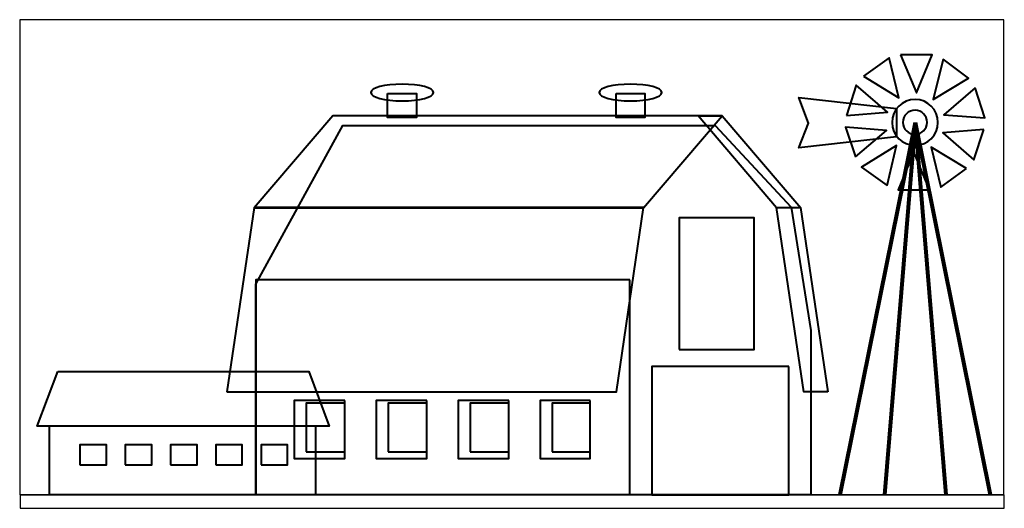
# Model space of a CAD drawing. Header units: inches. Extents: x -2.42 to 2.42, y -1.2 to 1.2.
import ezdxf

# ---------------------------------------------------------------- set-up
doc = ezdxf.new("R2010")
doc.units = ezdxf.units.IN
doc.header["$MEASUREMENT"] = 0
doc.layers.add('Layer 1', color=7, linetype='Continuous')

msp = doc.modelspace()

# ---------------------------------------------------------------- linework, layer by layer
at = {"layer": 'Layer 1', "color": 131}
msp.add_open_spline([(2.418, 1.201), (2.418, 1.201), (2.418, -1.133), (2.418, -1.133), (2.418, -1.133), (2.418, -1.133), (-2.42, -1.133), (-2.42, -1.133), (-2.42, -1.133), (-2.42, -1.133), (-2.42, 1.201), (-2.42, 1.201), (-2.42, 1.201), (-2.42, 1.201), (2.418, 1.201), (2.418, 1.201)], degree=3, knots=[0, 0, 0, 0, 0.25, 0.25, 0.25, 0.25, 0.5, 0.5, 0.5, 0.5, 0.75, 0.75, 0.75, 0.75, 1, 1, 1, 1], dxfattribs=at)
at = {"layer": 'Layer 1', "color": 30, "lineweight": 40}
for points, knots in [([(1.91, 1.029), (1.91, 1.029), (2.066, 1.029), (2.066, 1.029), (2.066, 1.029), (2.066, 1.029), (1.988, 0.842), (1.988, 0.842), (1.988, 0.842), (1.988, 0.842), (1.91, 1.029), (1.91, 1.029)], [0, 0, 0, 0, 0.333333, 0.333333, 0.333333, 0.333333, 0.666667, 0.666667, 0.666667, 0.666667, 1, 1, 1, 1]), ([(1.728, 0.923), (1.728, 0.923), (1.854, 1.013), (1.854, 1.013), (1.854, 1.013), (1.854, 1.013), (1.901, 0.817), (1.901, 0.817), (1.901, 0.817), (1.901, 0.817), (1.728, 0.923), (1.728, 0.923)], [0, 0, 0, 0, 0.333333, 0.333333, 0.333333, 0.333333, 0.666667, 0.666667, 0.666667, 0.666667, 1, 1, 1, 1]), ([(2.119, 1.007), (2.119, 1.007), (2.244, 0.914), (2.244, 0.914), (2.244, 0.914), (2.244, 0.914), (2.07, 0.809), (2.07, 0.809), (2.07, 0.809), (2.07, 0.809), (2.119, 1.007), (2.119, 1.007)], [0, 0, 0, 0, 0.333333, 0.333333, 0.333333, 0.333333, 0.666667, 0.666667, 0.666667, 0.666667, 1, 1, 1, 1]), ([(1.644, 0.731), (1.644, 0.731), (1.692, 0.879), (1.692, 0.879), (1.692, 0.879), (1.692, 0.879), (1.845, 0.747), (1.845, 0.747), (1.845, 0.747), (1.845, 0.747), (1.644, 0.731), (1.644, 0.731)], [0, 0, 0, 0, 0.333333, 0.333333, 0.333333, 0.333333, 0.666667, 0.666667, 0.666667, 0.666667, 1, 1, 1, 1]), ([(2.276, 0.867), (2.276, 0.867), (2.324, 0.718), (2.324, 0.718), (2.324, 0.718), (2.324, 0.718), (2.122, 0.734), (2.122, 0.734), (2.122, 0.734), (2.122, 0.734), (2.276, 0.867), (2.276, 0.867)], [0, 0, 0, 0, 0.333333, 0.333333, 0.333333, 0.333333, 0.666667, 0.666667, 0.666667, 0.666667, 1, 1, 1, 1]), ([(1.89, 0.626), (1.89, 0.626), (1.89, 0.764), (1.89, 0.764), (1.89, 0.764), (1.89, 0.764), (1.41, 0.818), (1.41, 0.818), (1.41, 0.818), (1.41, 0.818), (1.457, 0.692), (1.457, 0.692), (1.457, 0.692), (1.457, 0.692), (1.41, 0.571), (1.41, 0.571), (1.41, 0.571), (1.41, 0.571), (1.89, 0.626), (1.89, 0.626)], [0, 0, 0, 0, 0.2, 0.2, 0.2, 0.2, 0.4, 0.4, 0.4, 0.4, 0.6, 0.6, 0.6, 0.6, 0.8, 0.8, 0.8, 0.8, 1, 1, 1, 1]), ([(1.982, 0.584), (1.919, 0.584), (1.868, 0.633), (1.868, 0.696), (1.868, 0.696), (1.868, 0.758), (1.919, 0.809), (1.982, 0.809), (1.982, 0.809), (2.044, 0.809), (2.094, 0.758), (2.094, 0.696), (2.094, 0.696), (2.094, 0.633), (2.044, 0.584), (1.982, 0.584)], [0, 0, 0, 0, 0.25, 0.25, 0.25, 0.25, 0.5, 0.5, 0.5, 0.5, 0.75, 0.75, 0.75, 0.75, 1, 1, 1, 1]), ([(1.688, 0.527), (1.688, 0.527), (1.639, 0.673), (1.639, 0.673), (1.639, 0.673), (1.639, 0.673), (1.841, 0.657), (1.841, 0.657), (1.841, 0.657), (1.841, 0.657), (1.688, 0.527), (1.688, 0.527)], [0, 0, 0, 0, 0.333333, 0.333333, 0.333333, 0.333333, 0.666667, 0.666667, 0.666667, 0.666667, 1, 1, 1, 1]), ([(2.32, 0.662), (2.32, 0.662), (2.271, 0.513), (2.271, 0.513), (2.271, 0.513), (2.271, 0.513), (2.118, 0.645), (2.118, 0.645), (2.118, 0.645), (2.118, 0.645), (2.32, 0.662), (2.32, 0.662)], [0, 0, 0, 0, 0.333333, 0.333333, 0.333333, 0.333333, 0.666667, 0.666667, 0.666667, 0.666667, 1, 1, 1, 1]), ([(1.844, 0.387), (1.844, 0.387), (1.718, 0.477), (1.718, 0.477), (1.718, 0.477), (1.718, 0.477), (1.89, 0.583), (1.89, 0.583), (1.89, 0.583), (1.89, 0.583), (1.844, 0.387), (1.844, 0.387)], [0, 0, 0, 0, 0.333333, 0.333333, 0.333333, 0.333333, 0.666667, 0.666667, 0.666667, 0.666667, 1, 1, 1, 1]), ([(2.053, 0.365), (2.053, 0.365), (1.898, 0.365), (1.898, 0.365), (1.898, 0.365), (1.898, 0.365), (1.975, 0.551), (1.975, 0.551), (1.975, 0.551), (1.975, 0.551), (2.053, 0.365), (2.053, 0.365)], [0, 0, 0, 0, 0.333333, 0.333333, 0.333333, 0.333333, 0.666667, 0.666667, 0.666667, 0.666667, 1, 1, 1, 1]), ([(2.234, 0.469), (2.234, 0.469), (2.108, 0.378), (2.108, 0.378), (2.108, 0.378), (2.108, 0.378), (2.061, 0.575), (2.061, 0.575), (2.061, 0.575), (2.061, 0.575), (2.234, 0.469), (2.234, 0.469)], [0, 0, 0, 0, 0.333333, 0.333333, 0.333333, 0.333333, 0.666667, 0.666667, 0.666667, 0.666667, 1, 1, 1, 1])]:
    msp.add_open_spline(points, degree=3, knots=knots, dxfattribs=at)
at = {"layer": 'Layer 1', "color": 16, "lineweight": 40}
for points in [[(-0.54, 0.802), (-0.625, 0.802), (-0.694, 0.82), (-0.694, 0.843), (-0.694, 0.843), (-0.694, 0.867), (-0.625, 0.884), (-0.54, 0.884), (-0.54, 0.884), (-0.454, 0.884), (-0.386, 0.867), (-0.386, 0.843), (-0.386, 0.843), (-0.386, 0.82), (-0.454, 0.802), (-0.54, 0.802)], [(0.583, 0.802), (0.497, 0.802), (0.428, 0.82), (0.428, 0.843), (0.428, 0.843), (0.428, 0.867), (0.497, 0.884), (0.583, 0.884), (0.583, 0.884), (0.668, 0.884), (0.737, 0.867), (0.737, 0.843), (0.737, 0.843), (0.737, 0.82), (0.668, 0.802), (0.583, 0.802)], [(-0.612, 0.839), (-0.612, 0.839), (-0.612, 0.721), (-0.612, 0.721), (-0.612, 0.721), (-0.612, 0.721), (-0.469, 0.721), (-0.469, 0.721), (-0.469, 0.721), (-0.469, 0.721), (-0.469, 0.839), (-0.469, 0.839), (-0.469, 0.839), (-0.469, 0.839), (-0.612, 0.839), (-0.612, 0.839)], [(0.512, 0.839), (0.512, 0.839), (0.512, 0.721), (0.512, 0.721), (0.512, 0.721), (0.512, 0.721), (0.653, 0.721), (0.653, 0.721), (0.653, 0.721), (0.653, 0.721), (0.653, 0.839), (0.653, 0.839), (0.653, 0.839), (0.653, 0.839), (0.512, 0.839), (0.512, 0.839)], [(-1.268, 0.277), (-1.268, 0.277), (-0.88, 0.729), (-0.88, 0.729), (-0.88, 0.729), (-0.88, 0.729), (1.033, 0.729), (1.033, 0.729), (1.033, 0.729), (1.033, 0.729), (0.646, 0.277), (0.646, 0.277), (0.646, 0.277), (0.646, 0.277), (-1.268, 0.277), (-1.268, 0.277)], [(1.419, 0.277), (1.419, 0.277), (1.033, 0.729), (1.033, 0.729), (1.033, 0.729), (1.033, 0.729), (0.915, 0.729), (0.915, 0.729), (0.915, 0.729), (0.915, 0.729), (1.301, 0.277), (1.301, 0.277), (1.301, 0.277), (1.301, 0.277), (1.419, 0.277), (1.419, 0.277)], [(-1.401, -0.628), (-1.401, -0.628), (-1.267, 0.278), (-1.267, 0.278), (-1.267, 0.278), (-1.267, 0.278), (0.646, 0.278), (0.646, 0.278), (0.646, 0.278), (0.646, 0.278), (0.513, -0.628), (0.513, -0.628), (0.513, -0.628), (0.513, -0.628), (-1.401, -0.628), (-1.401, -0.628)], [(1.553, -0.628), (1.553, -0.628), (1.418, 0.278), (1.418, 0.278), (1.418, 0.278), (1.418, 0.278), (1.3, 0.278), (1.3, 0.278), (1.3, 0.278), (1.3, 0.278), (1.435, -0.628), (1.435, -0.628), (1.435, -0.628), (1.435, -0.628), (1.553, -0.628), (1.553, -0.628)], [(-2.233, -0.528), (-2.233, -0.528), (-2.334, -0.796), (-2.334, -0.796), (-2.334, -0.796), (-2.334, -0.796), (-0.898, -0.796), (-0.898, -0.796), (-0.898, -0.796), (-0.898, -0.796), (-0.998, -0.528), (-0.998, -0.528), (-0.998, -0.528), (-0.998, -0.528), (-2.233, -0.528), (-2.233, -0.528)]]:
    msp.add_open_spline(points, degree=3, knots=[0, 0, 0, 0, 0.25, 0.25, 0.25, 0.25, 0.5, 0.5, 0.5, 0.5, 0.75, 0.75, 0.75, 0.75, 1, 1, 1, 1], dxfattribs=at)
at = {"layer": 'Layer 1', "color": 1, "lineweight": 40}
msp.add_open_spline([(1.982, 0.638), (1.948, 0.638), (1.921, 0.664), (1.921, 0.696), (1.921, 0.696), (1.921, 0.73), (1.948, 0.756), (1.982, 0.756), (1.982, 0.756), (2.014, 0.756), (2.04, 0.73), (2.04, 0.696), (2.04, 0.696), (2.04, 0.664), (2.014, 0.638), (1.982, 0.638)], degree=3, knots=[0, 0, 0, 0, 0.25, 0.25, 0.25, 0.25, 0.5, 0.5, 0.5, 0.5, 0.75, 0.75, 0.75, 0.75, 1, 1, 1, 1], dxfattribs=at)
at = {"layer": 'Layer 1', "color": 25, "lineweight": 40}
for points, knots in [([(1.469, -1.133), (1.469, -1.133), (1.469, -0.326), (1.469, -0.326), (1.469, -0.326), (1.469, -0.326), (1.372, 0.279), (1.372, 0.279), (1.372, 0.279), (1.372, 0.279), (0.999, 0.681), (0.999, 0.681), (0.999, 0.681), (0.999, 0.681), (-0.831, 0.681), (-0.831, 0.681), (-0.831, 0.681), (-0.831, 0.681), (-1.259, -0.099), (-1.259, -0.099), (-1.259, -0.099), (-1.259, -0.099), (-1.259, -1.133), (-1.259, -1.133), (-1.259, -1.133), (-1.259, -1.133), (1.469, -1.133), (1.469, -1.133)], [0, 0, 0, 0, 0.142857, 0.142857, 0.142857, 0.142857, 0.285714, 0.285714, 0.285714, 0.285714, 0.428571, 0.428571, 0.428571, 0.428571, 0.571429, 0.571429, 0.571429, 0.571429, 0.714286, 0.714286, 0.714286, 0.714286, 0.857143, 0.857143, 0.857143, 0.857143, 1, 1, 1, 1]), ([(0.579, -0.078), (0.579, -0.078), (0.579, -1.132), (0.579, -1.132), (0.579, -1.132), (0.579, -1.132), (-1.259, -1.132), (-1.259, -1.132), (-1.259, -1.132), (-1.259, -1.132), (-1.259, -0.078), (-1.259, -0.078), (-1.259, -0.078), (-1.259, -0.078), (0.579, -0.078), (0.579, -0.078)], [0, 0, 0, 0, 0.25, 0.25, 0.25, 0.25, 0.5, 0.5, 0.5, 0.5, 0.75, 0.75, 0.75, 0.75, 1, 1, 1, 1])]:
    msp.add_open_spline(points, degree=3, knots=knots, dxfattribs=at)
at = {"layer": 'Layer 1', "color": 16}
for points in [[(1.982, 0.696), (1.982, 0.696), (1.612, -1.134), (1.612, -1.134), (1.612, -1.134), (1.612, -1.134), (1.982, 0.696), (1.982, 0.696)], [(1.982, 0.696), (1.982, 0.696), (1.831, -1.134), (1.831, -1.134), (1.831, -1.134), (1.831, -1.134), (1.982, 0.696), (1.982, 0.696)], [(1.982, 0.696), (1.982, 0.696), (2.132, -1.134), (2.132, -1.134), (2.132, -1.134), (2.132, -1.134), (1.982, 0.696), (1.982, 0.696)], [(1.982, 0.696), (1.982, 0.696), (2.351, -1.134), (2.351, -1.134), (2.351, -1.134), (2.351, -1.134), (1.982, 0.696), (1.982, 0.696)]]:
    msp.add_open_spline(points, degree=3, knots=[0, 0, 0, 0, 0.5, 0.5, 0.5, 0.5, 1, 1, 1, 1], dxfattribs=at)
at = {"layer": 'Layer 1', "color": 28, "lineweight": 80}
for points in [[(1.982, 0.696), (1.982, 0.696), (1.612, -1.134), (1.612, -1.134)], [(1.982, 0.696), (1.982, 0.696), (1.831, -1.134), (1.831, -1.134)], [(1.982, 0.696), (1.982, 0.696), (2.132, -1.134), (2.132, -1.134)], [(1.982, 0.696), (1.982, 0.696), (2.351, -1.134), (2.351, -1.134)]]:
    msp.add_open_spline(points, degree=3, dxfattribs=at)
at = {"layer": 'Layer 1', "lineweight": 40}
for points in [[(0.822, -0.419), (0.822, -0.419), (0.822, 0.227), (0.822, 0.227), (0.822, 0.227), (0.822, 0.227), (1.191, 0.227), (1.191, 0.227), (1.191, 0.227), (1.191, 0.227), (1.191, -0.419), (1.191, -0.419), (1.191, -0.419), (1.191, -0.419), (0.822, -0.419), (0.822, -0.419)], [(1.36, -0.503), (1.36, -0.503), (1.36, -1.133), (1.36, -1.133), (1.36, -1.133), (1.36, -1.133), (0.688, -1.133), (0.688, -1.133), (0.688, -1.133), (0.688, -1.133), (0.688, -0.503), (0.688, -0.503), (0.688, -0.503), (0.688, -0.503), (1.36, -0.503), (1.36, -0.503)], [(-1.011, -0.922), (-1.011, -0.922), (-1.011, -0.683), (-1.011, -0.683), (-1.011, -0.683), (-1.011, -0.683), (-0.821, -0.683), (-0.821, -0.683), (-0.821, -0.683), (-0.821, -0.683), (-0.821, -0.922), (-0.821, -0.922), (-0.821, -0.922), (-0.821, -0.922), (-1.011, -0.922), (-1.011, -0.922)], [(-0.608, -0.922), (-0.608, -0.922), (-0.608, -0.683), (-0.608, -0.683), (-0.608, -0.683), (-0.608, -0.683), (-0.418, -0.683), (-0.418, -0.683), (-0.418, -0.683), (-0.418, -0.683), (-0.418, -0.922), (-0.418, -0.922), (-0.418, -0.922), (-0.418, -0.922), (-0.608, -0.922), (-0.608, -0.922)], [(-0.205, -0.922), (-0.205, -0.922), (-0.205, -0.683), (-0.205, -0.683), (-0.205, -0.683), (-0.205, -0.683), (-0.015, -0.683), (-0.015, -0.683), (-0.015, -0.683), (-0.015, -0.683), (-0.015, -0.922), (-0.015, -0.922), (-0.015, -0.922), (-0.015, -0.922), (-0.205, -0.922), (-0.205, -0.922)], [(0.198, -0.922), (0.198, -0.922), (0.198, -0.683), (0.198, -0.683), (0.198, -0.683), (0.198, -0.683), (0.384, -0.683), (0.384, -0.683), (0.384, -0.683), (0.384, -0.683), (0.384, -0.922), (0.384, -0.922), (0.384, -0.922), (0.384, -0.922), (0.198, -0.922), (0.198, -0.922)], [(-2.125, -0.986), (-2.125, -0.986), (-2.125, -0.888), (-2.125, -0.888), (-2.125, -0.888), (-2.125, -0.888), (-1.994, -0.888), (-1.994, -0.888), (-1.994, -0.888), (-1.994, -0.888), (-1.994, -0.986), (-1.994, -0.986), (-1.994, -0.986), (-1.994, -0.986), (-2.125, -0.986), (-2.125, -0.986)], [(-1.902, -0.986), (-1.902, -0.986), (-1.902, -0.888), (-1.902, -0.888), (-1.902, -0.888), (-1.902, -0.888), (-1.771, -0.888), (-1.771, -0.888), (-1.771, -0.888), (-1.771, -0.888), (-1.771, -0.986), (-1.771, -0.986), (-1.771, -0.986), (-1.771, -0.986), (-1.902, -0.986), (-1.902, -0.986)], [(-1.679, -0.986), (-1.679, -0.986), (-1.679, -0.888), (-1.679, -0.888), (-1.679, -0.888), (-1.679, -0.888), (-1.548, -0.888), (-1.548, -0.888), (-1.548, -0.888), (-1.548, -0.888), (-1.548, -0.986), (-1.548, -0.986), (-1.548, -0.986), (-1.548, -0.986), (-1.679, -0.986), (-1.679, -0.986)], [(-1.456, -0.986), (-1.456, -0.986), (-1.456, -0.888), (-1.456, -0.888), (-1.456, -0.888), (-1.456, -0.888), (-1.326, -0.888), (-1.326, -0.888), (-1.326, -0.888), (-1.326, -0.888), (-1.326, -0.986), (-1.326, -0.986), (-1.326, -0.986), (-1.326, -0.986), (-1.456, -0.986), (-1.456, -0.986)], [(-1.233, -0.986), (-1.233, -0.986), (-1.233, -0.888), (-1.233, -0.888), (-1.233, -0.888), (-1.233, -0.888), (-1.103, -0.888), (-1.103, -0.888), (-1.103, -0.888), (-1.103, -0.888), (-1.103, -0.986), (-1.103, -0.986), (-1.103, -0.986), (-1.103, -0.986), (-1.233, -0.986), (-1.233, -0.986)]]:
    msp.add_open_spline(points, degree=3, knots=[0, 0, 0, 0, 0.25, 0.25, 0.25, 0.25, 0.5, 0.5, 0.5, 0.5, 0.75, 0.75, 0.75, 0.75, 1, 1, 1, 1], dxfattribs=at)
at = {"layer": 'Layer 1', "color": 48, "lineweight": 40}
for points in [[(-0.822, -0.671), (-0.822, -0.671), (-0.822, -0.956), (-0.822, -0.956), (-0.822, -0.956), (-0.822, -0.956), (-1.07, -0.956), (-1.07, -0.956), (-1.07, -0.956), (-1.07, -0.956), (-1.07, -0.671), (-1.07, -0.671), (-1.07, -0.671), (-1.07, -0.671), (-0.822, -0.671), (-0.822, -0.671)], [(-0.419, -0.671), (-0.419, -0.671), (-0.419, -0.956), (-0.419, -0.956), (-0.419, -0.956), (-0.419, -0.956), (-0.667, -0.956), (-0.667, -0.956), (-0.667, -0.956), (-0.667, -0.956), (-0.667, -0.671), (-0.667, -0.671), (-0.667, -0.671), (-0.667, -0.671), (-0.419, -0.671), (-0.419, -0.671)], [(-0.016, -0.671), (-0.016, -0.671), (-0.016, -0.956), (-0.016, -0.956), (-0.016, -0.956), (-0.016, -0.956), (-0.264, -0.956), (-0.264, -0.956), (-0.264, -0.956), (-0.264, -0.956), (-0.264, -0.671), (-0.264, -0.671), (-0.264, -0.671), (-0.264, -0.671), (-0.016, -0.671), (-0.016, -0.671)], [(0.385, -0.671), (0.385, -0.671), (0.385, -0.956), (0.385, -0.956), (0.385, -0.956), (0.385, -0.956), (0.138, -0.956), (0.138, -0.956), (0.138, -0.956), (0.138, -0.956), (0.138, -0.671), (0.138, -0.671), (0.138, -0.671), (0.138, -0.671), (0.385, -0.671), (0.385, -0.671)]]:
    msp.add_open_spline(points, degree=3, knots=[0, 0, 0, 0, 0.25, 0.25, 0.25, 0.25, 0.5, 0.5, 0.5, 0.5, 0.75, 0.75, 0.75, 0.75, 1, 1, 1, 1], dxfattribs=at)
at = {"layer": 'Layer 1', "color": 33, "lineweight": 40}
msp.add_open_spline([(-0.965, -0.796), (-0.965, -0.796), (-0.965, -1.132), (-0.965, -1.132), (-0.965, -1.132), (-0.965, -1.132), (-2.275, -1.132), (-2.275, -1.132), (-2.275, -1.132), (-2.275, -1.132), (-2.275, -0.796), (-2.275, -0.796), (-2.275, -0.796), (-2.275, -0.796), (-0.965, -0.796), (-0.965, -0.796)], degree=3, knots=[0, 0, 0, 0, 0.25, 0.25, 0.25, 0.25, 0.5, 0.5, 0.5, 0.5, 0.75, 0.75, 0.75, 0.75, 1, 1, 1, 1], dxfattribs=at)
at = {"layer": 'Layer 1', "color": 3}
msp.add_open_spline([(-2.418, -1.2), (-2.418, -1.2), (-2.418, -1.133), (-2.418, -1.133), (-2.418, -1.133), (-2.418, -1.133), (2.42, -1.133), (2.42, -1.133), (2.42, -1.133), (2.42, -1.133), (2.42, -1.2), (2.42, -1.2), (2.42, -1.2), (2.42, -1.2), (-2.418, -1.2), (-2.418, -1.2)], degree=3, knots=[0, 0, 0, 0, 0.25, 0.25, 0.25, 0.25, 0.5, 0.5, 0.5, 0.5, 0.75, 0.75, 0.75, 0.75, 1, 1, 1, 1], dxfattribs=at)

doc.saveas('drawing.dxf')
